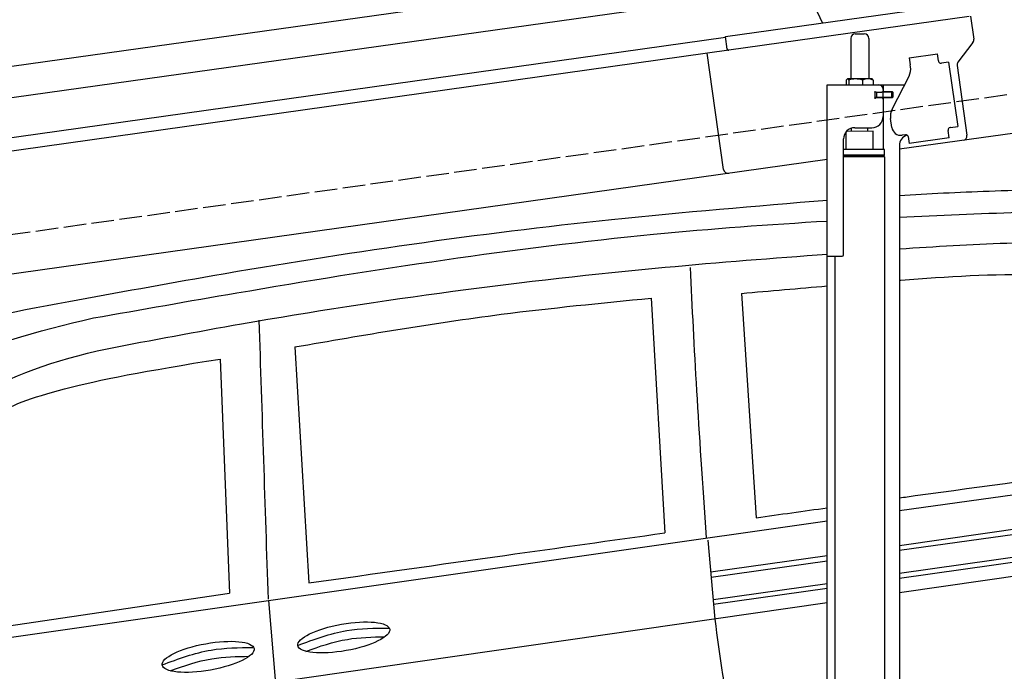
# Model space of a CAD drawing. Extents: x -311 to 6440, y -744 to 6224.
# Tile 5 of 7: x 1873 to 4057, y 2437 to 3882. Entities that reach past the tile are written whole.
import ezdxf

# ---------------------------------------------------------------- set-up
doc = ezdxf.new("R2010")
doc.units = 0
doc.header["$LTSCALE"] = 10
doc.header["$MEASUREMENT"] = 0
doc.linetypes.add('GEN3', pattern=[6.25, 5, -1.25])
doc.layers.get('0').update_dxf_attribs({"linetype": 'CONTINUOUS'})
doc.layers.get('DEFPOINTS').update_dxf_attribs({"linetype": 'CONTINUOUS'})
for name, color, linetype in [('3', 6, 'GEN3'), ('CAR', 1, 'CONTINUOUS'), ('SICHTBARE_KANTEN_DIN_', 7, 'CONTINUOUS')]:
    doc.layers.add(name, color=color, linetype=linetype)
doc.layers.add('AM_0', color=7, linetype='CONTINUOUS', lineweight=30)
doc.layers.add('AM_5', color=3, linetype='CONTINUOUS', lineweight=15)
doc.dimstyles.new('KLAUS_DXF', dxfattribs={"dimscale": 20, "dimtxt": 3.5, "dimasz": 2, "dimexe": 2, "dimexo": 1, "dimgap": 1.5, "dimtad": 1, "dimlfac": 0.1, "dimdsep": 46, "dimtxsty": 'STANDARD', "dimblk": 'DOT', "dimcen": 2, "dimclrd": 256, "dimclre": 256, "dimclrt": 2, "dimadec": 0, "dimazin": 0, "dimtfac": 1, "dimtmove": 2, "dimatfit": 3, "dimfxl": 1, "dimtolj": 1, "dimarcsym": 0})

# ---------------------------------------------------------------- blocks, each defined once
blk = doc.blocks.new('_DOT')
at = {"color": 0, "linetype": 'ByBlock'}
blk.add_line((-0.5, 0), (-1, 0), dxfattribs=at)
at = {"color": 0, "linetype": 'ByBlock', "const_width": 0.5}
blk.add_lwpolyline([(-0.25, 0, 1), (0.25, 0, 1)], format="xyb", close=True, dxfattribs=at)
blk = doc.blocks.new('*D9')
at = {"layer": 'AM_5', "lineweight": -2, "transparency": 16777216}
for p, q in [((179.5, 2850), (-240.5, 2850)), ((-200.5, 1890), (-200.5, 2810)), ((5479.5, 1850), (-240.5, 1850))]:
    blk.add_line(p, q, dxfattribs=at)
at = {"layer": 'DEFPOINTS', "color": 0, "transparency": 16777216}
for p in [(-200.5, 2850), (199.5, 2850), (5499.5, 1850)]:
    blk.add_point(p, dxfattribs=at)
at = {"layer": 'AM_5', "lineweight": -2, "transparency": 16777216, "xscale": 40, "yscale": 40, "zscale": 40}
for p, rotation in [((-200.5, 2850), 90), ((-200.5, 1850), 270)]:
    blk.add_blockref('_DOT', p, dxfattribs=dict(at, rotation=rotation))
at = {"layer": 'AM_5', "color": 2, "transparency": 16777216, "insert": (-265.5, 2350), "char_height": 70, "attachment_point": 5, "rotation": 90}
blk.add_mtext('\\A1;100', dxfattribs=at)
blk = doc.blocks.new('Car Van')
at = {"layer": 'CAR'}
for p, q in [((23007.8, 5396.2), (23037.4, 4875.5)), ((23207.8, 5406.7), (23240.7, 4909.2)), ((22217, 5288), (22248.2, 4764.6)), ((22051, 5261.1), (22071.8, 4741.7)), ((23558.2, 4925.3), (24143.5, 5006)), ((21072.7, 4570.5), (23398.2, 4902.5)), ((23558.2, 4847.8), (23940, 4902.1)), ((23944.3, 4890.6), (23558.2, 4836.2)), ((23133.2, 4859.5), (23148.9, 4684.5)), ((23558.2, 4786), (23949.4, 4841.1)), ((23949.1, 4829.7), (23558.2, 4774.6)), ((23139.6, 4788.8), (23398.2, 4825.3)), ((23140.9, 4777.5), (23398.2, 4813.7)), ((23558.2, 4743.3), (24075.6, 4817.8)), ((23145.9, 4727.9), (23398.2, 4763.5)), ((21432.3, 4647), (22071.8, 4741.7)), ((23398.2, 4752.1), (23146.1, 4716.6)), ((23398.2, 4720.3), (21083.3, 4387.6)), ((22158.3, 4725.3), (22174, 4541.7))]:
    blk.add_line(p, q, dxfattribs=at)
for centre in [(22325.5, 4643.7), (22024.6, 4600.6)]:
    blk.add_ellipse(centre, major_axis=(-101.9, -18.3), ratio=0.28676, dxfattribs=at)
for points, knots in [([(23558.2, 5624), (23622.5, 5627.8), (23755.4, 5634.6), (23902.4, 5637.9), (24158.6, 5646.3)], [126.567679, 126.567679, 126.567679, 126.567679, 322.989321, 524.252921, 524.252921, 524.252921, 524.252921]), ([(21715.3, 5388.7), (21821.7, 5408.2), (22221.1, 5481.6), (22782.1, 5562.6), (23238.6, 5600.5), (23398.2, 5613.5)], [0, 0, 0, 0, 324.58113, 1218.156854, 1698.657892, 1698.657892, 1698.657892, 1698.657892]), ([(21770, 5352.1), (21876, 5370.8), (22288.4, 5443.9), (22830.8, 5527.3), (23269.5, 5559.7), (23398.2, 5567.2)], [0, 0, 0, 0, 323.034736, 1256.571869, 1643.446804, 1643.446804, 1643.446804, 1643.446804]), ([(23558.2, 5505.4), (23637.5, 5510.8), (23781.1, 5519.8), (23924.9, 5520.7), (23989.3, 5521.1)], [58.593241, 58.593241, 58.593241, 58.593241, 296.990423, 490.043419, 490.043419, 490.043419, 490.043419]), ([(21800.2, 5284), (21899.6, 5302.9), (22309.5, 5380.6), (22843.2, 5451.2), (23278.2, 5485), (23398.2, 5493.9)], [0, 0, 0, 0, 303.469527, 1251.67749, 1612.62651, 1612.62651, 1612.62651, 1612.62651]), ([(23558.2, 5436), (23559.3, 5436.1), (23662.9, 5443.9), (23781.8, 5451.6), (23899.6, 5447), (23914.7, 5446.4)], [351.625543, 351.625543, 351.625543, 351.625543, 354.715425, 663.112571, 708.364163, 708.364163, 708.364163, 708.364163]), ([(22217, 5288), (22369.3, 5314.3), (22631.7, 5359.5), (22896.7, 5385.3), (23007.8, 5396.2)], [0, 0, 0, 0, 463.343065, 798.418315, 798.418315, 798.418315, 798.418315]), ([(20922.2, 4730.9), (20982.9, 4824.4), (21091.2, 4991.1), (21231.6, 5178.4), (21424.7, 5337.3), (21587.1, 5366), (21715.3, 5388.7)], [0, 0, 0, 0, 334.734651, 596.893259, 698.10809, 1076.889347, 1076.889347, 1076.889347, 1076.889347]), ([(20986.5, 4682.1), (21053.9, 4769.5), (21174.9, 4926.6), (21293.8, 5130.5), (21489, 5285.8), (21646.3, 5322.9), (21770, 5352.1)], [0, 0, 0, 0, 331.751844, 596.12862, 697.343452, 1070.857154, 1070.857154, 1070.857154, 1070.857154]), ([(21072.7, 4570.5), (21075, 4593.4), (21087.9, 4634.1), (21130.7, 4698.5), (21193.2, 4813.2), (21268.6, 4933.7), (21358.3, 5081), (21531.9, 5204.2), (21681, 5257.8), (21800.2, 5284)], [0, 0, 0, 0, 34.633344, 130.367254, 260.266155, 394.654289, 566.353713, 741.146733, 1042.18326, 1042.18326, 1042.18326, 1042.18326]), ([(21264.8, 4817), (21273.3, 4830.4), (21319, 4905.1), (21394.2, 5046.4), (21574.1, 5161.5), (21722.7, 5209.2), (22051, 5261.1)], [301.852914, 301.852914, 301.852914, 301.852914, 394.654289, 566.353713, 741.146733, 1038.026076, 1038.026076, 1038.026076, 1038.026076]), ([(23558.2, 4953.3), (23569.9, 4954.9), (23733.4, 4977.4), (23896.9, 4999.4), (24048.9, 5019.8)], [320.625992, 320.625992, 320.625992, 320.625992, 355.842082, 815.727995, 815.727995, 815.727995, 815.727995]), ([(22248.2, 4764.6), (22393.1, 4784.9), (22656.1, 4821.9), (22919.2, 4858.9), (23037.4, 4875.5)], [0, 0, 0, 0, 438.805988, 796.934649, 796.934649, 796.934649, 796.934649]), ([(23148.9, 4684.5), (23159.1, 4602), (23176.5, 4461.6), (23234.7, 4333.1), (23258.8, 4280)], [0, 0, 0, 0, 247.415276, 421.193245, 421.193245, 421.193245, 421.193245]), ([(22223.8, 4626.1), (22259.4, 4639.4), (22324.6, 4663.6), (22394, 4664.3), (22425.3, 4664.5)], [0, 0, 0, 0, 113.219895, 206.627039, 206.627039, 206.627039, 206.627039]), ([(22241.5, 4612.7), (22271.8, 4623.9), (22328.6, 4643.2), (22388.6, 4644.7), (22416.6, 4645)], [14.4466, 14.4466, 14.4466, 14.4466, 94.349912, 163.782287, 163.782287, 163.782287, 163.782287]), ([(21922.8, 4582.9), (21958.5, 4596.2), (22023.7, 4620.5), (22093.1, 4621.1), (22124.4, 4621.4)], [0, 0, 0, 0, 113.219895, 206.627039, 206.627039, 206.627039, 206.627039]), ([(21940.6, 4569.6), (21970.9, 4580.7), (22027.7, 4600.1), (22087.7, 4601.6), (22115.7, 4601.9)], [14.4466, 14.4466, 14.4466, 14.4466, 94.349912, 163.782287, 163.782287, 163.782287, 163.782287])]:
    blk.add_open_spline(points, degree=3, knots=knots, dxfattribs=at)
for points in [[(23558.2, 5575.8), (23734.6, 5584.2), (23911.1, 5590), (24087.7, 5595.7)], [(23094.1, 5464.2), (23101.7, 5285.9), (23112.1, 5112.4), (23129.6, 4864.3)], [(23207.8, 5406.7), (23271.3, 5412.3), (23334.7, 5417.9), (23398.2, 5423.2)], [(22137.1, 5347), (22143.9, 5140.9), (22150.6, 4934.9), (22157.4, 4728.8)], [(23240.7, 4909.2), (23293.2, 4916.5), (23345.7, 4923.9), (23398.2, 4931.2)]]:
    blk.add_open_spline(points, degree=3, dxfattribs=at)
blk = doc.blocks.new('Car190OG')
at = {"layer": 'CAR'}
for p, q in [((22019.4, 3839.4), (23876, 4100.2)), ((21971.3, 3762.8), (23940.9, 4039))]:
    blk.add_line(p, q, dxfattribs=at)
blk.add_arc((24316.5, 4121.1), 330.2, 347.4042, 208.4106, dxfattribs=at)

msp = doc.modelspace()

# ---------------------------------------------------------------- linework, layer by layer
for p, q in [((3438.691, 3844.55), (3978.387, 3920.399)), ((3979.731, 3889.283), (3445.976, 3814.269)), ((3982.702, 3889.701), (3989.78, 3839.338)), ((3442.588, 3816.822), (3438.691, 3844.55)), ((3726.715, 3850.64), (3746.715, 3850.64)), ((959.991, 3495.181), (3438.83, 3843.559)), ((3716.715, 3840.64), (3716.715, 3750.64)), ((3756.715, 3840.64), (3756.715, 3750.64)), ((5451.216, 3823.433), (3824.715, 3594.844)), ((3987.863, 3831.928), (3954.55, 3787.719)), ((3445.976, 3814.269), (959.991, 3464.886)), ((3434.628, 3550.119), (3398.443, 3807.589)), ((3846.658, 3797.873), (3909.044, 3806.641)), ((3911.271, 3790.797), (3909.044, 3806.641)), ((3846.658, 3797.873), (3848.884, 3782.029)), ((3849.474, 3777.83), (3848.884, 3782.029)), ((3911.271, 3790.797), (3911.41, 3789.807)), ((3917.058, 3785.551), (3918.048, 3785.69)), ((3933.892, 3787.917), (3918.048, 3785.69)), ((3933.892, 3787.917), (3953.933, 3645.319)), ((3952.633, 3780.309), (3974.325, 3625.968)), ((3664.715, 3737.64), (3836.1, 3737.64)), ((3664.715, 3357.64), (3664.715, 3737.64)), ((3706.798, 3748.184), (3706.798, 3737.64)), ((3727.496, 3750.64), (3709.522, 3750.64)), ((3712.538, 3748.184), (3712.538, 3737.64)), ((3754.543, 3750.64), (3727.496, 3750.64)), ((3742.455, 3748.184), (3742.455, 3737.64)), ((3764.215, 3750.64), (3754.543, 3750.64)), ((3766.632, 3748.184), (3766.632, 3737.64)), ((3789.715, 3722.14), (3789.715, 3737.64)), ((3808.53, 3683.529), (3846, 3757.069)), ((3773.361, 3721.64), (3769.715, 3721.64)), ((3770.715, 3711.785), (3770.715, 3718.994)), ((3773.361, 3721.64), (3785.715, 3721.64)), ((3773.715, 3721.64), (3773.715, 3709.64)), ((3787.715, 3721.64), (3785.715, 3721.64)), ((3787.715, 3721.64), (3788.715, 3721.64)), ((3788.715, 3727.64), (3788.715, 3724.64)), ((3789.439, 3721.64), (3788.715, 3721.64)), ((3788.715, 3709.64), (3788.715, 3721.64)), ((3806.991, 3721.64), (3789.439, 3721.64)), ((3808.715, 3722.14), (3789.715, 3722.14)), ((3806.991, 3721.64), (3807.715, 3721.64)), ((3807.715, 3709.64), (3807.715, 3721.64)), ((3809.715, 3721.14), (3809.715, 3710.14)), ((3807.715, 3709.64), (3769.849, 3709.64)), ((3785.715, 3709.14), (3773.361, 3709.14)), ((3788.715, 3706.14), (3788.715, 3667.64)), ((3789.715, 3594.659), (3789.715, 3709.14)), ((3808.715, 3709.14), (3789.715, 3709.14)), ((3807.839, 3642.963), (3805.056, 3662.769)), ((3766.713, 3634.641), (3706.713, 3633.885)), ((3706.715, 3594.688), (3706.713, 3633.885)), ((3718.723, 3634.037), (3718.715, 3641.64)), ((3725.715, 3642.64), (3763.715, 3642.64)), ((3754.717, 3634.49), (3754.715, 3642.64)), ((3766.713, 3594.643), (3766.713, 3634.641)), ((3838.35, 3627.055), (3830.428, 3625.941)), ((3932.843, 3637.305), (3932.982, 3636.315)), ((3935.209, 3620.471), (3932.982, 3636.315)), ((3938.089, 3643.092), (3937.099, 3642.953)), ((3938.089, 3643.092), (3953.933, 3645.319)), ((3700.715, 3360.64), (3700.715, 3617.64)), ((3843.997, 3622.799), (3846.085, 3607.945)), ((3935.209, 3620.471), (3846.085, 3607.945)), ((3791.715, 3594.643), (3700.715, 3594.643)), ((3791.716, 3581.375), (3791.715, 3594.643)), ((3824.715, 3602.64), (3824.715, 2144.272)), ((3664.715, 3572.357), (959.991, 3192.233)), ((3791.716, 3581.375), (3700.715, 3581.375)), ((3788.716, 3579.643), (3700.715, 3579.643)), ((3791.716, 3577.911), (3700.715, 3577.911)), ((3788.716, 3579.643), (3791.716, 3581.375)), ((3788.716, 3579.643), (3791.716, 3577.911)), ((3789.715, 3579.066), (3789.715, 3580.22)), ((3791.705, 3577.911), (3791.812, 1671.652)), ((3664.715, 1587.64), (3664.715, 3357.64)), ((3664.715, 3357.64), (3697.715, 3357.64)), ((3681.717, 3357.64), (3681.812, 1671.629))]:
    msp.add_line(p, q)
msp.add_polyline3d([(3843.994, 3622.803, 0), (3843.994, 3622.803, 0), (3843.994, 3622.813, 0), (3843.994, 3622.823, 0), (3843.994, 3622.833, 0), (3843.994, 3622.833, 0), (3843.994, 3622.843, 0), (3843.994, 3622.853, 0), (3843.984, 3622.863, 0), (3843.984, 3622.863, 0), (3843.984, 3622.873, 0), (3843.984, 3622.883, 0), (3843.984, 3622.893, 0), (3843.984, 3622.903, 0), (3843.984, 3622.903, 0), (3843.984, 3622.913, 0), (3843.974, 3622.923, 0), (3843.974, 3622.933, 0), (3843.974, 3622.933, 0), (3843.974, 3622.943, 0), (3843.974, 3622.953, 0), (3843.974, 3622.963, 0), (3843.974, 3622.963, 0), (3843.974, 3622.973, 0), (3843.964, 3622.983, 0), (3843.964, 3622.993, 0), (3843.964, 3623.003, 0), (3843.964, 3623.003, 0), (3843.964, 3623.013, 0), (3843.964, 3623.023, 0), (3843.964, 3623.033, 0), (3843.954, 3623.033, 0), (3843.954, 3623.043, 0), (3843.954, 3623.053, 0), (3843.954, 3623.063, 0), (3843.954, 3623.063, 0), (3843.954, 3623.073, 0), (3843.944, 3623.083, 0), (3843.944, 3623.093, 0), (3843.944, 3623.103, 0), (3843.944, 3623.103, 0), (3843.944, 3623.113, 0), (3843.944, 3623.123, 0), (3843.944, 3623.133, 0), (3843.934, 3623.133, 0), (3843.934, 3623.143, 0), (3843.934, 3623.153, 0), (3843.934, 3623.163, 0), (3843.934, 3623.163, 0), (3843.934, 3623.173, 0), (3843.924, 3623.183, 0), (3843.924, 3623.193, 0), (3843.924, 3623.203, 0), (3843.924, 3623.203, 0), (3843.924, 3623.213, 0), (3843.924, 3623.223, 0), (3843.914, 3623.233, 0), (3843.914, 3623.233, 0), (3843.914, 3623.243, 0), (3843.914, 3623.253, 0), (3843.914, 3623.263, 0), (3843.904, 3623.273, 0), (3843.904, 3623.273, 0), (3843.904, 3623.283, 0), (3843.904, 3623.293, 0), (3843.904, 3623.303, 0), (3843.894, 3623.303, 0), (3843.894, 3623.313, 0), (3843.894, 3623.323, 0), (3843.894, 3623.333, 0), (3843.894, 3623.333, 0), (3843.894, 3623.343, 0), (3843.884, 3623.353, 0), (3843.884, 3623.363, 0), (3843.884, 3623.373, 0), (3843.884, 3623.373, 0), (3843.884, 3623.383, 0), (3843.874, 3623.393, 0), (3843.874, 3623.403, 0), (3843.874, 3623.403, 0), (3843.874, 3623.413, 0), (3843.864, 3623.423, 0), (3843.864, 3623.433, 0), (3843.864, 3623.433, 0), (3843.864, 3623.443, 0), (3843.864, 3623.453, 0), (3843.854, 3623.463, 0), (3843.854, 3623.473, 0), (3843.854, 3623.473, 0), (3843.854, 3623.483, 0), (3843.854, 3623.493, 0), (3843.844, 3623.503, 0), (3843.844, 3623.503, 0), (3843.844, 3623.513, 0), (3843.844, 3623.523, 0), (3843.834, 3623.533, 0), (3843.834, 3623.533, 0), (3843.834, 3623.543, 0), (3843.834, 3623.553, 0), (3843.824, 3623.563, 0), (3843.824, 3623.573, 0), (3843.824, 3623.573, 0), (3843.824, 3623.583, 0), (3843.824, 3623.593, 0), (3843.814, 3623.603, 0), (3843.814, 3623.603, 0), (3843.814, 3623.613, 0), (3843.814, 3623.623, 0), (3843.804, 3623.633, 0), (3843.804, 3623.633, 0), (3843.804, 3623.643, 0), (3843.804, 3623.653, 0), (3843.794, 3623.663, 0), (3843.794, 3623.673, 0), (3843.794, 3623.673, 0), (3843.794, 3623.683, 0), (3843.784, 3623.693, 0), (3843.784, 3623.703, 0), (3843.784, 3623.703, 0), (3843.784, 3623.713, 0), (3843.774, 3623.723, 0), (3843.774, 3623.733, 0), (3843.774, 3623.733, 0), (3843.764, 3623.743, 0), (3843.764, 3623.753, 0), (3843.764, 3623.763, 0), (3843.764, 3623.763, 0), (3843.754, 3623.773, 0)])
for centre, radius, start, end in [((3726.715, 3840.64), 10, 90, 180), ((3746.715, 3840.64), 10, 0, 90), ((3979.877, 3837.946), 10, 323, 8), ((3916.362, 3790.503), 5, 188, 278), ((3962.536, 3781.701), 10, 143, 188), ((3814.815, 3772.959), 35, 333, 8), ((3715.184, 3743.096), 9.808, 138.356376, 148.753006), ((3710.037, 3747.934), 2.754, 100.76608, 142.434274), ((3709.58, 3748.547), 2.094, 44.84476, 91.561935), ((3705.54, 3744.088), 8.108, 30.33762, 47.053163), ((3727.405, 3703.271), 47.367, 71.474333, 108.335359), ((3754.472, 3719.304), 31.336, 67.161985, 112.719952), ((3761.182, 3745.234), 6.199, 28.413387, 60.706774), ((3778.715, 3727.64), 10, 0, 90), ((3770.715, 3721.64), 1, 48.590378, 221.409622), ((3767.715, 3718.994), 3, 0, 41.409622), ((3773.361, 3724.64), 3, 228.590378, 270), ((3785.715, 3724.64), 3, 270, 0), ((3808.715, 3721.14), 1, 0, 90), ((3770.715, 3709.14), 1, 138.590378, 311.409622), ((3767.715, 3711.785), 3, 318.590378, 0), ((3773.361, 3706.14), 3, 90, 131.409622), ((3785.715, 3706.14), 3, 0, 90), ((3808.715, 3710.14), 1, 270, 0), ((3839.715, 3667.64), 35, 153, 188), ((3763.715, 3667.64), 25, 270, 0), ((3725.715, 3617.64), 25, 90, 180), ((3827.644, 3645.747), 20, 188, 278), ((3849.715, 3602.64), 25, 108.64725, 180), ((3839.046, 3622.103), 5, 19.536959, 98), ((3937.794, 3638.001), 5, 98, 188), ((3964.422, 3624.576), 10, 278, 8), ((3444.531, 3551.511), 10, 188, 278), ((3697.715, 3360.64), 3, 270, 0)]:
    msp.add_arc(centre, radius, start, end)
at = {"layer": '3'}
msp.add_line((423.4, 3204.675), (5430.808, 3908.42), dxfattribs=at)
at = {"layer": 'SICHTBARE_KANTEN_DIN_'}
msp.add_arc((3445.559, 3817.24), 3, 188, 278, dxfattribs=at)

# ---------------------------------------------------------------- block references
at = {"layer": 'AM_0'}
for name, p in [('Car190OG', (-20371.967, -89.214)), ('Car Van', (-19733.518, -2131.485))]:
    msp.add_blockref(name, p, dxfattribs=at)

# ---------------------------------------------------------------- dimensions: what is measured, and where the dimension line sits
at = {"layer": 'AM_5'}
dim = msp.add_linear_dim(base=(-200.481, 2850.005), p1=(5499.51, 1850.005), p2=(199.51, 2850.005), angle=90, dimstyle='KLAUS_DXF', override={"dimpost": '', "dimtol": 0, "dimlim": 0, "dimtp": 0, "dimtm": 0, "dimtfac": 1, "dimtdec": 2, "dimtolj": 1, "dimtzin": 7}, dxfattribs=at)
dim.commit()
dim.dimension.update_dxf_attribs({"geometry": '*D9', "text_midpoint": (-265.481, 2350.005)})

doc.saveas('drawing.dxf')
